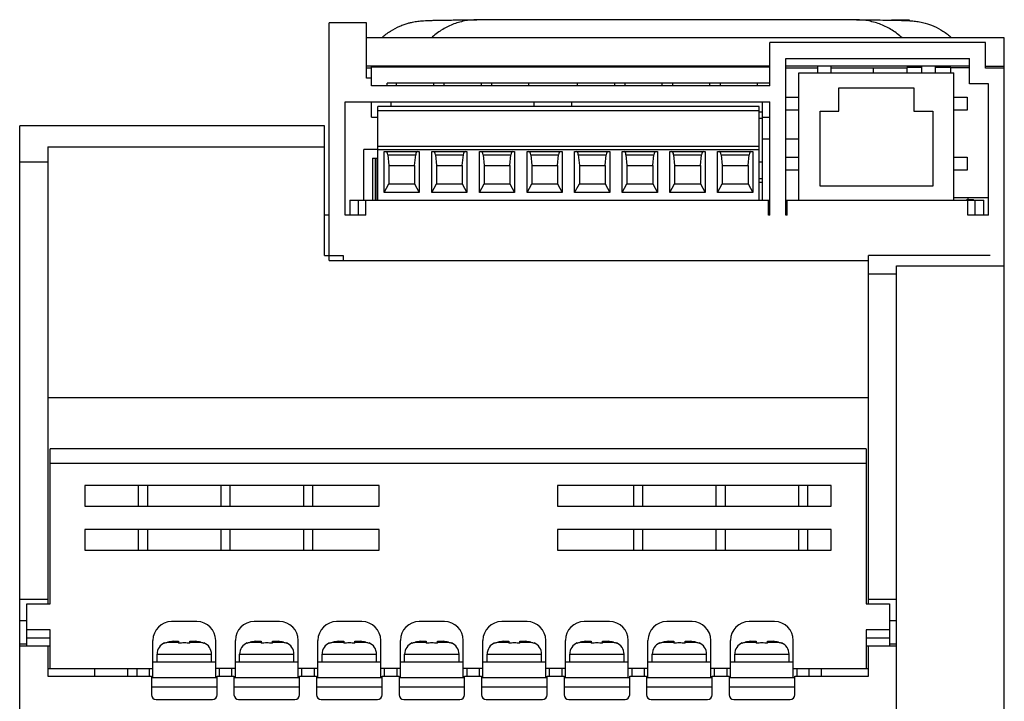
# Model space of a CAD drawing. Header units: millimetres. Extents: x 15 to 120, y 17 to 168.
# Tile 2 of 2: x 15 to 120, y 95 to 168. Entities that reach past the tile are written whole.
import ezdxf

# ---------------------------------------------------------------- set-up
doc = ezdxf.new("R2010")
doc.units = ezdxf.units.MM
doc.header["$LTSCALE"] = 12.108921
doc.layers.add('_1', color=7, linetype='CONTINUOUS')

msp = doc.modelspace()

# ---------------------------------------------------------------- linework, layer by layer
at = {"layer": '_1', "color": 7, "linetype": 'Continuous'}
for p, q in [((47.88, 142.34), (47.88, 167.64)), ((51.88, 167.64), (47.88, 167.64)), ((51.88, 161.74), (51.88, 167.64)), ((60.37, 167.95), (60.41, 167.95)), ((63.71, 167.99), (63.64, 167.99)), ((104.04, 167.99), (63.71, 167.99)), ((104.12, 167.99), (104.04, 167.99)), ((107.19, 167.95), (107.39, 167.95)), ((109.78, 167.94), (107.84, 167.94)), ((109.78, 167.88), (109.78, 167.94)), ((119.88, 166.04), (51.88, 166.04)), ((119.88, 162.84), (119.88, 166.04)), ((94.88, 160.94), (94.88, 165.54)), ((117.88, 165.54), (94.88, 165.54)), ((117.88, 162.84), (117.88, 165.54)), ((96.58, 147.14), (96.58, 163.84)), ((96.58, 163.84), (116.18, 163.84)), ((116.18, 161.14), (116.18, 163.84)), ((94.88, 163.04), (51.88, 163.04)), ((51.88, 162.85), (52.38, 162.85)), ((52.38, 160.94), (52.38, 162.97)), ((53.95, 162.97), (52.38, 162.97)), ((94.88, 162.94), (52.38, 162.94)), ((53.95, 162.94), (53.95, 162.99)), ((53.95, 162.99), (55.03, 162.99)), ((55.03, 162.99), (55.03, 162.94)), ((55.03, 162.97), (59.03, 162.97)), ((59.03, 162.94), (59.03, 162.99)), ((59.03, 162.99), (60.11, 162.99)), ((60.11, 162.99), (60.11, 162.94)), ((60.11, 162.97), (64.11, 162.97)), ((64.11, 162.94), (64.11, 162.99)), ((64.11, 162.99), (65.19, 162.99)), ((65.19, 162.99), (65.19, 162.94)), ((65.19, 162.97), (69.19, 162.97)), ((69.19, 162.94), (69.19, 162.99)), ((69.19, 162.99), (70.27, 162.99)), ((70.27, 162.99), (70.27, 162.94)), ((70.27, 162.97), (94.88, 162.97)), ((116.18, 163.04), (96.58, 163.04)), ((96.58, 162.85), (99.98, 162.85)), ((99.98, 162.34), (99.98, 163.03)), ((101.38, 163.03), (101.38, 162.34)), ((101.38, 162.85), (109.48, 162.85)), ((105.88, 162.85), (105.88, 162.34)), ((109.48, 162.88), (109.48, 162.34)), ((111.09, 162.34), (111.09, 163.03)), ((112.49, 163.03), (112.49, 162.34)), ((114.18, 162.34), (114.18, 162.89)), ((114.18, 162.89), (116.18, 162.89)), ((117.88, 163.04), (119.88, 163.04)), ((119.88, 162.84), (117.88, 162.84)), ((119.88, 16.64), (119.88, 162.84)), ((52.38, 161.74), (51.88, 161.74)), ((97.98, 148.74), (97.98, 162.34)), ((97.98, 162.34), (114.49, 162.34)), ((114.49, 148.74), (114.49, 162.34)), ((94.88, 160.94), (52.38, 160.94)), ((54.08, 160.94), (54.08, 161.24)), ((94.88, 161.24), (54.08, 161.24)), ((55.03, 161.24), (55.03, 160.94)), ((59.03, 160.94), (59.03, 161.24)), ((60.11, 161.24), (60.11, 160.94)), ((64.11, 160.94), (64.11, 161.24)), ((65.19, 161.24), (65.19, 160.94)), ((69.19, 160.94), (69.19, 161.24)), ((74.33, 161.24), (74.33, 160.94)), ((78.33, 160.94), (78.33, 161.24)), ((79.41, 161.24), (79.41, 160.94)), ((83.41, 160.94), (83.41, 161.24)), ((84.49, 161.24), (84.49, 160.94)), ((88.49, 160.94), (88.49, 161.24)), ((89.57, 161.24), (89.57, 160.94)), ((93.57, 160.94), (93.57, 161.24)), ((102.24, 158.24), (102.24, 160.74)), ((102.24, 160.74), (110.24, 160.74)), ((110.24, 160.74), (110.24, 158.24)), ((118.18, 161.14), (116.18, 161.14)), ((118.18, 147.14), (118.18, 161.14)), ((96.58, 159.74), (97.98, 159.74)), ((114.49, 159.74), (115.93, 159.74)), ((115.93, 159.74), (115.93, 158.34)), ((49.58, 147.14), (49.58, 159.24)), ((49.58, 159.24), (94.88, 159.24)), ((52.38, 157.6), (52.38, 159.24)), ((53.08, 148.74), (53.08, 158.74)), ((93.72, 158.74), (53.08, 158.74)), ((54.48, 158.74), (54.48, 159.24)), ((69.72, 159.24), (69.72, 158.74)), ((73.77, 158.74), (73.77, 159.24)), ((93.72, 148.74), (93.72, 158.74)), ((94.09, 148.74), (94.09, 159.24)), ((94.88, 147.14), (94.88, 159.24)), ((52.38, 157.6), (53.08, 157.6)), ((53.08, 158.32), (93.72, 158.32)), ((94.09, 158.12), (93.72, 158.12)), ((94.09, 157.6), (94.88, 157.6)), ((97.98, 158.34), (96.58, 158.34)), ((100.24, 150.24), (100.24, 158.24)), ((100.24, 158.24), (102.24, 158.24)), ((110.24, 158.24), (112.24, 158.24)), ((112.24, 158.24), (112.24, 150.24)), ((115.93, 158.34), (114.49, 158.34)), ((14.88, 16.64), (14.88, 156.67)), ((47.38, 156.67), (14.88, 156.67)), ((47.38, 142.85), (47.38, 156.67)), ((93.72, 157.48), (94.09, 157.48)), ((17.88, 154.44), (17.88, 105.74)), ((17.88, 154.44), (47.38, 154.44)), ((93.72, 154.47), (53.08, 154.47)), ((94.88, 155.24), (94.09, 155.24)), ((97.98, 155.24), (96.58, 155.24)), ((51.58, 148.74), (51.58, 154.14)), ((53.08, 154.14), (51.58, 154.14)), ((53.08, 154.17), (93.72, 154.17)), ((53.74, 149.58), (53.74, 153.94)), ((53.74, 153.94), (57.49, 153.94)), ((54.13, 153.57), (54.24, 152.46)), ((54.13, 153.57), (57.11, 153.57)), ((56.99, 152.46), (57.11, 153.57)), ((57.49, 153.94), (57.49, 149.58)), ((58.82, 149.58), (58.82, 153.94)), ((58.82, 153.94), (62.57, 153.94)), ((59.21, 153.57), (59.32, 152.46)), ((59.21, 153.57), (62.19, 153.57)), ((62.07, 152.46), (62.19, 153.57)), ((62.57, 153.94), (62.57, 149.58)), ((63.9, 149.58), (63.9, 153.94)), ((63.9, 153.94), (67.65, 153.94)), ((64.29, 153.57), (64.4, 152.46)), ((64.29, 153.57), (67.27, 153.57)), ((67.15, 152.46), (67.27, 153.57)), ((67.65, 153.94), (67.65, 149.58)), ((68.98, 149.58), (68.98, 153.94)), ((68.98, 153.94), (72.73, 153.94)), ((69.37, 153.57), (69.48, 152.46)), ((69.37, 153.57), (72.35, 153.57)), ((72.23, 152.46), (72.35, 153.57)), ((72.73, 153.94), (72.73, 149.58)), ((74.06, 149.58), (74.06, 153.94)), ((74.06, 153.94), (77.81, 153.94)), ((74.45, 153.57), (74.56, 152.46)), ((74.45, 153.57), (77.43, 153.57)), ((77.31, 152.46), (77.43, 153.57)), ((77.81, 153.94), (77.81, 149.58)), ((79.14, 149.58), (79.14, 153.94)), ((79.14, 153.94), (82.89, 153.94)), ((79.53, 153.57), (79.64, 152.46)), ((79.53, 153.57), (82.51, 153.57)), ((82.39, 152.46), (82.51, 153.57)), ((82.89, 153.94), (82.89, 149.58)), ((84.22, 149.58), (84.22, 153.94)), ((84.22, 153.94), (87.97, 153.94)), ((84.61, 153.57), (84.72, 152.46)), ((84.61, 153.57), (87.59, 153.57)), ((87.47, 152.46), (87.59, 153.57)), ((87.97, 153.94), (87.97, 149.58)), ((89.3, 149.58), (89.3, 153.94)), ((89.3, 153.94), (93.05, 153.94)), ((89.69, 153.57), (89.8, 152.46)), ((89.69, 153.57), (92.67, 153.57)), ((92.55, 152.46), (92.67, 153.57)), ((93.05, 153.94), (93.05, 149.58)), ((96.58, 153.34), (97.98, 153.34)), ((114.49, 153.34), (115.93, 153.34)), ((115.93, 153.34), (115.93, 151.94)), ((14.88, 152.84), (17.88, 152.84)), ((52.51, 153.24), (52.51, 148.74)), ((52.51, 153.24), (53.08, 153.24)), ((52.77, 153.24), (52.77, 148.74)), ((52.95, 153.24), (52.95, 148.74)), ((54.24, 152.46), (54.24, 150.51)), ((54.24, 152.46), (56.99, 152.46)), ((56.99, 152.46), (56.99, 150.51)), ((59.32, 152.46), (59.32, 150.51)), ((59.32, 152.46), (62.07, 152.46)), ((62.07, 152.46), (62.07, 150.51)), ((64.4, 152.46), (64.4, 150.51)), ((64.4, 152.46), (67.15, 152.46)), ((67.15, 152.46), (67.15, 150.51)), ((69.48, 152.46), (69.48, 150.51)), ((69.48, 152.46), (72.23, 152.46)), ((72.23, 152.46), (72.23, 150.51)), ((74.56, 152.46), (74.56, 150.51)), ((74.56, 152.46), (77.31, 152.46)), ((77.31, 152.46), (77.31, 150.51)), ((79.64, 152.46), (79.64, 150.51)), ((79.64, 152.46), (82.39, 152.46)), ((82.39, 152.46), (82.39, 150.51)), ((84.72, 152.46), (84.72, 150.51)), ((84.72, 152.46), (87.47, 152.46)), ((87.47, 152.46), (87.47, 150.51)), ((89.8, 152.46), (89.8, 150.51)), ((89.8, 152.46), (92.55, 152.46)), ((92.55, 152.46), (92.55, 150.51)), ((94.09, 152.79), (93.72, 152.79)), ((97.98, 151.94), (96.58, 151.94)), ((115.93, 151.94), (114.49, 151.94)), ((53.74, 149.58), (54.24, 150.51)), ((54.24, 150.51), (56.99, 150.51)), ((56.99, 150.51), (57.49, 149.58)), ((58.82, 149.58), (59.32, 150.51)), ((59.32, 150.51), (62.07, 150.51)), ((62.07, 150.51), (62.57, 149.58)), ((63.9, 149.58), (64.4, 150.51)), ((64.4, 150.51), (67.15, 150.51)), ((67.15, 150.51), (67.65, 149.58)), ((68.98, 149.58), (69.48, 150.51)), ((69.48, 150.51), (72.23, 150.51)), ((72.23, 150.51), (72.73, 149.58)), ((74.06, 149.58), (74.56, 150.51)), ((74.56, 150.51), (77.31, 150.51)), ((77.31, 150.51), (77.81, 149.58)), ((79.14, 149.58), (79.64, 150.51)), ((79.64, 150.51), (82.39, 150.51)), ((82.39, 150.51), (82.89, 149.58)), ((84.22, 149.58), (84.72, 150.51)), ((84.72, 150.51), (87.47, 150.51)), ((87.47, 150.51), (87.97, 149.58)), ((89.3, 149.58), (89.8, 150.51)), ((89.8, 150.51), (92.55, 150.51)), ((92.55, 150.51), (93.05, 149.58)), ((93.72, 151.06), (94.09, 151.06)), ((94.09, 150.64), (93.72, 150.64)), ((112.24, 150.24), (100.24, 150.24)), ((57.49, 149.58), (53.74, 149.58)), ((62.57, 149.58), (58.82, 149.58)), ((67.65, 149.58), (63.9, 149.58)), ((72.73, 149.58), (68.98, 149.58)), ((77.81, 149.58), (74.06, 149.58)), ((82.89, 149.58), (79.14, 149.58)), ((87.97, 149.58), (84.22, 149.58)), ((93.05, 149.58), (89.3, 149.58)), ((50.08, 148.74), (50.08, 147.14)), ((50.08, 148.74), (94.88, 148.74)), ((50.98, 148.74), (50.98, 147.14)), ((51.78, 147.14), (51.78, 148.74)), ((94.73, 147.14), (94.73, 148.74)), ((96.58, 148.74), (117.68, 148.74)), ((96.73, 147.14), (96.73, 148.74)), ((114.49, 149.04), (118.18, 149.04)), ((115.83, 148.84), (116.58, 148.84)), ((115.98, 147.14), (115.98, 148.74)), ((116.03, 148.74), (116.03, 149.04)), ((116.58, 148.74), (116.58, 148.84)), ((116.78, 147.14), (116.78, 148.74)), ((117.68, 147.14), (117.68, 148.74)), ((47.88, 147.14), (47.38, 147.14)), ((51.78, 147.14), (49.58, 147.14)), ((94.88, 147.14), (94.73, 147.14)), ((96.73, 147.14), (96.58, 147.14)), ((118.18, 147.14), (115.98, 147.14)), ((47.38, 142.85), (49.38, 142.85)), ((49.38, 142.85), (49.38, 142.34)), ((105.38, 105.74), (105.38, 142.85)), ((118.38, 142.85), (105.38, 142.85)), ((47.88, 142.34), (105.38, 142.34)), ((105.38, 140.89), (108.38, 140.89)), ((108.38, 86.74), (108.38, 141.74)), ((108.38, 141.74), (119.88, 141.74)), ((17.88, 127.74), (105.38, 127.74)), ((18.13, 105.74), (18.13, 122.24)), ((105.13, 122.24), (18.13, 122.24)), ((105.13, 122.24), (105.13, 105.74)), ((18.13, 120.74), (105.13, 120.74)), ((18.08, 118.35), (18.08, 110.83)), ((18.13, 118.35), (18.08, 118.35)), ((21.83, 118.34), (21.83, 116.14)), ((53.23, 118.34), (21.83, 118.34)), ((27.53, 118.34), (27.53, 116.14)), ((28.53, 116.14), (28.53, 118.34)), ((36.33, 118.34), (36.33, 116.14)), ((37.33, 116.14), (37.33, 118.34)), ((45.13, 118.34), (45.13, 116.14)), ((46.13, 116.14), (46.13, 118.34)), ((53.23, 116.14), (53.23, 118.34)), ((72.23, 118.34), (72.23, 116.14)), ((101.43, 118.34), (72.23, 118.34)), ((80.33, 118.34), (80.33, 116.14)), ((81.33, 116.14), (81.33, 118.34)), ((89.13, 118.34), (89.13, 116.14)), ((90.13, 116.14), (90.13, 118.34)), ((97.93, 118.34), (97.93, 116.14)), ((98.93, 116.14), (98.93, 118.34)), ((101.43, 116.14), (101.43, 118.34)), ((105.18, 118.35), (105.13, 118.35)), ((105.18, 110.83), (105.18, 118.35)), ((21.83, 116.14), (53.23, 116.14)), ((72.23, 116.14), (101.43, 116.14)), ((18.08, 115.05), (18.13, 115.05)), ((105.13, 115.05), (105.18, 115.05)), ((21.83, 113.64), (21.83, 111.44)), ((53.23, 113.64), (21.83, 113.64)), ((27.53, 113.64), (27.53, 111.44)), ((28.53, 111.44), (28.53, 113.64)), ((36.33, 113.64), (36.33, 111.44)), ((37.33, 111.44), (37.33, 113.64)), ((45.13, 113.64), (45.13, 111.44)), ((46.13, 111.44), (46.13, 113.64)), ((53.23, 111.44), (53.23, 113.64)), ((72.23, 113.64), (72.23, 111.44)), ((101.43, 113.64), (72.23, 113.64)), ((80.33, 113.64), (80.33, 111.44)), ((81.33, 111.44), (81.33, 113.64)), ((89.13, 113.64), (89.13, 111.44)), ((90.13, 111.44), (90.13, 113.64)), ((97.93, 113.64), (97.93, 111.44)), ((98.93, 111.44), (98.93, 113.64)), ((101.43, 111.44), (101.43, 113.64)), ((21.83, 111.44), (53.23, 111.44)), ((72.23, 111.44), (101.43, 111.44)), ((18.08, 111.09), (18.13, 111.09)), ((18.08, 110.83), (18.13, 110.83)), ((105.13, 111.09), (105.18, 111.09)), ((105.13, 110.83), (105.18, 110.83)), ((17.88, 106.19), (14.88, 106.19)), ((108.38, 106.19), (105.38, 106.19)), ((15.63, 101.25), (15.63, 105.74)), ((15.63, 105.74), (18.13, 105.74)), ((105.13, 105.74), (107.63, 105.74)), ((107.63, 105.74), (107.63, 101.25)), ((15.63, 103.93), (14.88, 103.93)), ((18.13, 102.96), (15.63, 102.96)), ((18.13, 98.84), (18.13, 102.96)), ((33.78, 103.84), (31.08, 103.84)), ((42.58, 103.84), (39.88, 103.84)), ((51.38, 103.84), (48.68, 103.84)), ((60.18, 103.84), (57.48, 103.84)), ((68.98, 103.84), (66.28, 103.84)), ((77.78, 103.84), (75.08, 103.84)), ((86.58, 103.84), (83.88, 103.84)), ((95.38, 103.84), (92.68, 103.84)), ((107.63, 102.96), (105.13, 102.96)), ((105.13, 102.96), (105.13, 98.84)), ((108.38, 103.93), (107.63, 103.93)), ((18.13, 102.07), (15.63, 102.07)), ((107.63, 102.07), (105.13, 102.07)), ((14.88, 101.48), (15.63, 101.48)), ((14.88, 101.24), (17.88, 101.24)), ((17.88, 101.25), (18.13, 101.25)), ((17.88, 101.24), (17.88, 98.04)), ((29.08, 97.84), (29.08, 101.84)), ((30.33, 101.57), (30.33, 101.53)), ((30.66, 101.64), (31.83, 101.64)), ((31.83, 101.74), (31.83, 101.53)), ((33.03, 101.53), (33.03, 101.74)), ((33.03, 101.64), (34.2, 101.64)), ((34.53, 101.53), (34.53, 101.57)), ((35.78, 97.84), (35.78, 101.84)), ((37.88, 97.84), (37.88, 101.84)), ((39.13, 101.57), (39.13, 101.53)), ((39.46, 101.64), (40.63, 101.64)), ((40.63, 101.74), (40.63, 101.53)), ((41.83, 101.53), (41.83, 101.74)), ((41.83, 101.64), (43, 101.64)), ((43.33, 101.53), (43.33, 101.57)), ((44.58, 97.84), (44.58, 101.84)), ((46.68, 97.84), (46.68, 101.84)), ((47.93, 101.57), (47.93, 101.53)), ((48.26, 101.64), (49.43, 101.64)), ((49.43, 101.74), (49.43, 101.53)), ((50.63, 101.53), (50.63, 101.74)), ((50.63, 101.64), (51.8, 101.64)), ((52.13, 101.53), (52.13, 101.57)), ((53.38, 97.84), (53.38, 101.84)), ((55.48, 97.84), (55.48, 101.84)), ((56.73, 101.57), (56.73, 101.53)), ((57.06, 101.64), (58.23, 101.64)), ((58.23, 101.74), (58.23, 101.53)), ((59.43, 101.53), (59.43, 101.74)), ((59.43, 101.64), (60.6, 101.64)), ((60.93, 101.53), (60.93, 101.57)), ((62.18, 97.84), (62.18, 101.84)), ((64.28, 97.84), (64.28, 101.84)), ((65.53, 101.57), (65.53, 101.53)), ((65.86, 101.64), (67.03, 101.64)), ((67.03, 101.74), (67.03, 101.53)), ((68.23, 101.53), (68.23, 101.74)), ((68.23, 101.64), (69.4, 101.64)), ((69.73, 101.53), (69.73, 101.57)), ((70.98, 97.84), (70.98, 101.84)), ((73.08, 97.84), (73.08, 101.84)), ((74.33, 101.57), (74.33, 101.53)), ((74.66, 101.64), (75.83, 101.64)), ((75.83, 101.74), (75.83, 101.53)), ((77.03, 101.53), (77.03, 101.74)), ((77.03, 101.64), (78.2, 101.64)), ((78.53, 101.53), (78.53, 101.57)), ((79.78, 97.84), (79.78, 101.84)), ((81.88, 97.84), (81.88, 101.84)), ((83.13, 101.57), (83.13, 101.53)), ((83.46, 101.64), (84.63, 101.64)), ((84.63, 101.74), (84.63, 101.53)), ((85.83, 101.53), (85.83, 101.74)), ((85.83, 101.64), (87, 101.64)), ((87.33, 101.53), (87.33, 101.57)), ((88.58, 97.84), (88.58, 101.84)), ((90.68, 97.84), (90.68, 101.84)), ((91.93, 101.57), (91.93, 101.53)), ((92.26, 101.64), (93.43, 101.64)), ((93.43, 101.74), (93.43, 101.53)), ((94.63, 101.53), (94.63, 101.74)), ((94.63, 101.64), (95.8, 101.64)), ((96.13, 101.53), (96.13, 101.57)), ((97.38, 97.84), (97.38, 101.84)), ((105.13, 101.25), (105.38, 101.25)), ((105.38, 101.24), (108.38, 101.24)), ((105.38, 98.04), (105.38, 101.24)), ((107.63, 101.48), (108.38, 101.48)), ((29.53, 99.54), (29.53, 100.37)), ((29.53, 100.37), (35.33, 100.37)), ((35.33, 99.54), (35.33, 100.37)), ((38.33, 99.54), (38.33, 100.37)), ((38.33, 100.37), (44.13, 100.37)), ((44.13, 99.54), (44.13, 100.37)), ((47.13, 99.54), (47.13, 100.37)), ((47.13, 100.37), (52.93, 100.37)), ((52.93, 99.54), (52.93, 100.37)), ((55.93, 99.54), (55.93, 100.37)), ((55.93, 100.37), (61.73, 100.37)), ((61.73, 99.54), (61.73, 100.37)), ((64.73, 99.54), (64.73, 100.37)), ((64.73, 100.37), (70.53, 100.37)), ((70.53, 99.54), (70.53, 100.37)), ((73.53, 99.54), (73.53, 100.37)), ((73.53, 100.37), (79.33, 100.37)), ((79.33, 99.54), (79.33, 100.37)), ((82.33, 100.37), (88.13, 100.37)), ((82.33, 99.54), (82.33, 100.37)), ((88.13, 99.54), (88.13, 100.37)), ((91.13, 100.37), (96.93, 100.37)), ((91.13, 99.54), (91.13, 100.37)), ((96.93, 99.54), (96.93, 100.37)), ((17.88, 98.84), (29.08, 98.84)), ((22.88, 98.04), (22.88, 98.84)), ((26.38, 98.84), (26.38, 98.04)), ((27.38, 98.84), (27.38, 98.04)), ((28.68, 98.84), (28.68, 98.04)), ((29.08, 99.54), (35.78, 99.54)), ((37.88, 98.84), (35.78, 98.84)), ((36.18, 98.04), (36.18, 98.84)), ((37.48, 98.84), (37.48, 98.04)), ((37.88, 99.54), (44.58, 99.54)), ((46.68, 98.84), (44.58, 98.84)), ((44.98, 98.04), (44.98, 98.84)), ((46.28, 98.84), (46.28, 98.04)), ((46.68, 99.54), (53.38, 99.54)), ((55.48, 98.84), (53.38, 98.84)), ((53.78, 98.04), (53.78, 98.84)), ((55.08, 98.84), (55.08, 98.04)), ((55.48, 99.54), (62.18, 99.54)), ((64.28, 98.84), (62.18, 98.84)), ((62.58, 98.04), (62.58, 98.84)), ((63.88, 98.84), (63.88, 98.04)), ((64.28, 99.54), (70.98, 99.54)), ((73.08, 98.84), (70.98, 98.84)), ((71.38, 98.04), (71.38, 98.84)), ((72.68, 98.84), (72.68, 98.04)), ((73.08, 99.54), (79.78, 99.54)), ((81.88, 98.84), (79.78, 98.84)), ((80.18, 98.04), (80.18, 98.84)), ((81.48, 98.84), (81.48, 98.04)), ((81.88, 99.54), (88.58, 99.54)), ((90.68, 98.84), (88.58, 98.84)), ((88.98, 98.04), (88.98, 98.84)), ((90.28, 98.84), (90.28, 98.04)), ((90.68, 99.54), (97.38, 99.54)), ((97.38, 98.84), (105.38, 98.84)), ((97.78, 98.04), (97.78, 98.84)), ((99.08, 98.04), (99.08, 98.84)), ((100.38, 98.04), (100.38, 98.84)), ((17.88, 98.04), (28.93, 98.04)), ((28.93, 98.04), (28.93, 96.04)), ((35.93, 97.84), (28.93, 97.84)), ((35.93, 96.04), (35.93, 98.04)), ((35.93, 98.04), (37.73, 98.04)), ((37.73, 98.04), (37.73, 96.04)), ((44.73, 97.84), (37.73, 97.84)), ((44.73, 96.04), (44.73, 98.04)), ((44.73, 98.04), (46.53, 98.04)), ((46.53, 98.04), (46.53, 96.04)), ((53.53, 97.84), (46.53, 97.84)), ((53.53, 96.04), (53.53, 98.04)), ((53.53, 98.04), (55.33, 98.04)), ((55.33, 98.04), (55.33, 96.04)), ((62.33, 97.84), (55.33, 97.84)), ((62.33, 96.04), (62.33, 98.04)), ((62.33, 98.04), (64.13, 98.04)), ((64.13, 98.04), (64.13, 96.04)), ((71.13, 97.84), (64.13, 97.84)), ((71.13, 96.04), (71.13, 98.04)), ((71.13, 98.04), (72.93, 98.04)), ((72.93, 98.04), (72.93, 96.04)), ((79.93, 97.84), (72.93, 97.84)), ((79.93, 98.04), (81.73, 98.04)), ((79.93, 96.04), (79.93, 98.04)), ((81.73, 98.04), (81.73, 96.04)), ((88.73, 97.84), (81.73, 97.84)), ((88.73, 98.04), (90.53, 98.04)), ((88.73, 96.04), (88.73, 98.04)), ((90.53, 98.04), (90.53, 96.04)), ((97.53, 97.84), (90.53, 97.84)), ((97.53, 98.04), (105.38, 98.04)), ((97.53, 96.04), (97.53, 98.04)), ((35.93, 96.84), (28.93, 96.84)), ((44.73, 96.84), (37.73, 96.84)), ((53.53, 96.84), (46.53, 96.84)), ((62.33, 96.84), (55.33, 96.84)), ((71.13, 96.84), (64.13, 96.84)), ((79.93, 96.84), (72.93, 96.84)), ((88.73, 96.84), (81.73, 96.84)), ((97.53, 96.84), (90.53, 96.84)), ((29.43, 95.54), (35.43, 95.54)), ((38.23, 95.54), (44.23, 95.54)), ((47.03, 95.54), (53.03, 95.54)), ((55.83, 95.54), (61.83, 95.54)), ((64.63, 95.54), (70.63, 95.54)), ((73.43, 95.54), (79.43, 95.54)), ((82.23, 95.54), (88.23, 95.54)), ((91.03, 95.54), (97.03, 95.54))]:
    msp.add_line(p, q, dxfattribs=at)
for centre, radius, start, end in [((31.08, 101.84), 2, 90, 180), ((33.78, 101.84), 2, 0, 90), ((39.88, 101.84), 2, 90, 180), ((42.58, 101.84), 2, 0, 90), ((48.68, 101.84), 2, 90, 180), ((51.38, 101.84), 2, 0, 90), ((57.48, 101.84), 2, 90, 180), ((60.18, 101.84), 2, 0, 90), ((66.28, 101.84), 2, 90, 180), ((68.98, 101.84), 2, 0, 90), ((75.08, 101.84), 2, 90, 180), ((77.78, 101.84), 2, 0, 90), ((83.88, 101.84), 2, 90, 180), ((86.58, 101.84), 2, 0, 90), ((92.68, 101.84), 2, 90, 180), ((95.38, 101.84), 2, 0, 90), ((30.83, 100.37), 1.3, 112.6199, 180), ((32.43, 92.84), 8.98, 97.6794, 101.376), ((32.43, 92.84), 8.98, 78.624, 82.3206), ((34.03, 100.37), 1.3, 0, 67.3801), ((39.63, 100.37), 1.3, 112.6199, 180), ((41.23, 92.84), 8.98, 97.6794, 101.376), ((41.23, 92.84), 8.98, 78.624, 82.3206), ((42.83, 100.37), 1.3, 0, 67.3801), ((48.43, 100.37), 1.3, 112.6199, 180), ((50.03, 92.84), 8.98, 97.6794, 101.376), ((50.03, 92.84), 8.98, 78.624, 82.3206), ((51.63, 100.37), 1.3, 0, 67.3801), ((57.23, 100.37), 1.3, 112.6199, 180), ((58.83, 92.84), 8.98, 97.6794, 101.376), ((58.83, 92.84), 8.98, 78.624, 82.3206), ((60.43, 100.37), 1.3, 0, 67.3801), ((66.03, 100.37), 1.3, 112.6199, 180), ((67.63, 92.84), 8.98, 97.6794, 101.376), ((67.63, 92.84), 8.98, 78.624, 82.3206), ((69.23, 100.37), 1.3, 0, 67.3801), ((74.83, 100.37), 1.3, 112.6199, 180), ((76.43, 92.84), 8.98, 97.6794, 101.376), ((76.43, 92.84), 8.98, 78.624, 82.3206), ((78.03, 100.37), 1.3, 0, 67.3801), ((83.63, 100.37), 1.3, 112.6199, 180), ((85.23, 92.84), 8.98, 97.6794, 101.376), ((85.23, 92.84), 8.98, 78.624, 82.3206), ((86.83, 100.37), 1.3, 0, 67.3801), ((92.43, 100.37), 1.3, 112.6199, 180), ((94.03, 92.84), 8.98, 97.6794, 101.376), ((94.03, 92.84), 8.98, 78.624, 82.3206), ((95.63, 100.37), 1.3, 0, 67.3801), ((29.43, 96.04), 0.5, 180, 270), ((35.43, 96.04), 0.5, 270, 360), ((38.23, 96.04), 0.5, 180, 270), ((44.23, 96.04), 0.5, 270, 360), ((47.03, 96.04), 0.5, 180, 270), ((53.03, 96.04), 0.5, 270, 360), ((55.83, 96.04), 0.5, 180, 270), ((61.83, 96.04), 0.5, 270, 360), ((64.63, 96.04), 0.5, 180, 270), ((70.63, 96.04), 0.5, 270, 360), ((73.43, 96.04), 0.5, 180, 270), ((79.43, 96.04), 0.5, 270, 360), ((82.23, 96.04), 0.5, 180, 270), ((88.23, 96.04), 0.5, 270, 360), ((91.03, 96.04), 0.5, 180, 270), ((97.03, 96.04), 0.5, 270, 360)]:
    msp.add_arc(centre, radius, start, end, dxfattribs=at)
for centre, major_axis, ratio, start_param, end_param in [((114.18, 162.88), (4.7, 0), 0.002009, 2.290385, 3.141593), ((114.18, 162.88), (4.7, 0), 0.002009, 1.570796, 1.946249), ((53.95, 153.44), (0, 0.5), 0.377358, -1.308997, 0), ((57.29, 153.44), (0, 0.5), 0.377358, 0, 1.308997), ((59.03, 153.44), (0, 0.5), 0.377358, -1.308997, 0), ((62.37, 153.44), (0, 0.5), 0.377358, 0, 1.308997), ((64.11, 153.44), (0, 0.5), 0.377358, -1.308997, 0), ((67.45, 153.44), (0, 0.5), 0.377358, 0, 1.308997), ((69.19, 153.44), (0, 0.5), 0.377358, -1.308997, 0), ((72.53, 153.44), (0, 0.5), 0.377358, 0, 1.308997), ((74.27, 153.44), (0, 0.5), 0.377358, -1.308997, 0), ((77.61, 153.44), (0, 0.5), 0.377358, 0, 1.308997), ((79.35, 153.44), (0, 0.5), 0.377358, -1.308997, 0), ((82.69, 153.44), (0, 0.5), 0.377358, 0, 1.308997), ((84.43, 153.44), (0, 0.5), 0.377358, -1.308997, 0), ((87.77, 153.44), (0, 0.5), 0.377358, 0, 1.308997), ((89.51, 153.44), (0, 0.5), 0.377358, -1.308997, 0), ((92.85, 153.44), (0, 0.5), 0.377358, 0, 1.308997)]:
    msp.add_ellipse(centre, major_axis=major_axis, ratio=ratio, start_param=start_param, end_param=end_param, dxfattribs=at)
for points, knots in [([(53.49, 166.06), (53.78, 166.33), (54.39, 166.79), (55.22, 167.23), (55.86, 167.48), (56.28, 167.61), (56.62, 167.7), (57.02, 167.78), (57.39, 167.84), (57.8, 167.87), (58.13, 167.89), (58.49, 167.91), (58.87, 167.92), (59.51, 167.93), (60.01, 167.94), (60.37, 167.95)], [0, 0, 0, 0, 0.159882, 0.312443, 0.381591, 0.441614, 0.489821, 0.52657, 0.606514, 0.645086, 0.69514, 0.741052, 0.792434, 0.852082, 1, 1, 1, 1]), ([(63.64, 167.99), (63.19, 167.98), (62.3, 167.89), (61.02, 167.51), (59.82, 166.9), (59.11, 166.35), (58.79, 166.05)], [0, 0, 0, 0, 0.250016, 0.500002, 0.749986, 1, 1, 1, 1]), ([(60.41, 167.95), (60.64, 167.95), (61.71, 167.97), (62.79, 167.98), (63.64, 167.99)], [0, 0, 0, 0, 0.211899, 1, 1, 1, 1]), ([(104.12, 167.99), (104.41, 167.98), (105.44, 167.97), (106.46, 167.96), (107.19, 167.95)], [0, 0, 0, 0, 0.285544, 1, 1, 1, 1]), ([(108.97, 166.05), (108.65, 166.35), (107.94, 166.9), (106.74, 167.51), (105.45, 167.89), (104.56, 167.98), (104.12, 167.99)], [0, 0, 0, 0, 0.250014, 0.499993, 0.749984, 1, 1, 1, 1]), ([(107.39, 167.95), (107.75, 167.94), (108.26, 167.93), (108.89, 167.92), (109.27, 167.91), (109.63, 167.89), (109.96, 167.87), (110.37, 167.84), (110.86, 167.76), (111.56, 167.6), (112.41, 167.3), (113.37, 166.79), (113.98, 166.32), (114.26, 166.06)], [0, 0, 0, 0, 0.1475, 0.206991, 0.258257, 0.304111, 0.354221, 0.39296, 0.473309, 0.558465, 0.687705, 0.840199, 1, 1, 1, 1]), ([(30.33, 101.53), (30.38, 101.56), (30.49, 101.6), (30.6, 101.63), (30.66, 101.64)], [0, 0, 0, 0, 0.499993, 1, 1, 1, 1]), ([(31.23, 101.74), (31.27, 101.74), (31.34, 101.75), (31.45, 101.76), (31.54, 101.77), (31.61, 101.77), (31.65, 101.77), (31.69, 101.77), (31.73, 101.77), (31.76, 101.77), (31.78, 101.76), (31.8, 101.76), (31.81, 101.75), (31.82, 101.75), (31.83, 101.75), (31.83, 101.74), (31.83, 101.74), (31.83, 101.74)], [0, 0, 0, 0, 0.192096, 0.376948, 0.547301, 0.624965, 0.696571, 0.76146, 0.819021, 0.86879, 0.910403, 0.943698, 0.968821, 0.978552, 0.986672, 0.9936, 1, 1, 1, 1]), ([(33.03, 101.53), (32.93, 101.54), (32.73, 101.56), (32.43, 101.57), (32.13, 101.56), (31.93, 101.54), (31.83, 101.53)], [0, 0, 0, 0, 0.25, 0.5, 0.75, 1, 1, 1, 1]), ([(33.03, 101.74), (33.03, 101.74), (33.03, 101.74), (33.03, 101.75), (33.04, 101.75), (33.04, 101.75), (33.06, 101.76), (33.08, 101.76), (33.1, 101.77), (33.13, 101.77), (33.17, 101.77), (33.21, 101.77), (33.25, 101.77), (33.31, 101.77), (33.4, 101.76), (33.51, 101.75), (33.59, 101.74), (33.63, 101.74)], [0, 0, 0, 0, 0.006393, 0.013305, 0.021408, 0.031124, 0.056233, 0.089527, 0.131147, 0.180925, 0.238492, 0.303387, 0.375, 0.45267, 0.623035, 0.807895, 1, 1, 1, 1]), ([(34.2, 101.64), (34.26, 101.63), (34.37, 101.6), (34.48, 101.56), (34.53, 101.53)], [0, 0, 0, 0, 0.500006, 1, 1, 1, 1]), ([(39.13, 101.53), (39.18, 101.56), (39.29, 101.6), (39.4, 101.63), (39.46, 101.64)], [0, 0, 0, 0, 0.499993, 1, 1, 1, 1]), ([(40.03, 101.74), (40.07, 101.74), (40.14, 101.75), (40.25, 101.76), (40.34, 101.77), (40.41, 101.77), (40.45, 101.77), (40.49, 101.77), (40.53, 101.77), (40.56, 101.77), (40.58, 101.76), (40.6, 101.76), (40.61, 101.75), (40.62, 101.75), (40.63, 101.75), (40.63, 101.74), (40.63, 101.74), (40.63, 101.74)], [0, 0, 0, 0, 0.192096, 0.376948, 0.547301, 0.624965, 0.696571, 0.76146, 0.819021, 0.86879, 0.910403, 0.943698, 0.968821, 0.978552, 0.986672, 0.9936, 1, 1, 1, 1]), ([(41.83, 101.53), (41.73, 101.54), (41.53, 101.56), (41.23, 101.57), (40.93, 101.56), (40.73, 101.54), (40.63, 101.53)], [0, 0, 0, 0, 0.25, 0.5, 0.75, 1, 1, 1, 1]), ([(41.83, 101.74), (41.83, 101.74), (41.83, 101.74), (41.83, 101.75), (41.84, 101.75), (41.84, 101.75), (41.86, 101.76), (41.88, 101.76), (41.9, 101.77), (41.93, 101.77), (41.97, 101.77), (42.01, 101.77), (42.05, 101.77), (42.11, 101.77), (42.2, 101.76), (42.31, 101.75), (42.39, 101.74), (42.43, 101.74)], [0, 0, 0, 0, 0.006393, 0.013305, 0.021408, 0.031124, 0.056233, 0.089527, 0.131147, 0.180925, 0.238492, 0.303387, 0.375, 0.45267, 0.623035, 0.807895, 1, 1, 1, 1]), ([(43, 101.64), (43.06, 101.63), (43.17, 101.6), (43.28, 101.56), (43.33, 101.53)], [0, 0, 0, 0, 0.500006, 1, 1, 1, 1]), ([(47.93, 101.53), (47.98, 101.56), (48.09, 101.6), (48.2, 101.63), (48.26, 101.64)], [0, 0, 0, 0, 0.499993, 1, 1, 1, 1]), ([(48.83, 101.74), (48.87, 101.74), (48.94, 101.75), (49.05, 101.76), (49.14, 101.77), (49.21, 101.77), (49.25, 101.77), (49.29, 101.77), (49.33, 101.77), (49.36, 101.77), (49.38, 101.76), (49.4, 101.76), (49.41, 101.75), (49.42, 101.75), (49.43, 101.75), (49.43, 101.74), (49.43, 101.74), (49.43, 101.74)], [0, 0, 0, 0, 0.192096, 0.376948, 0.547301, 0.624965, 0.696571, 0.76146, 0.819021, 0.86879, 0.910403, 0.943698, 0.968821, 0.978552, 0.986672, 0.9936, 1, 1, 1, 1]), ([(50.63, 101.53), (50.53, 101.54), (50.33, 101.56), (50.03, 101.57), (49.73, 101.56), (49.53, 101.54), (49.43, 101.53)], [0, 0, 0, 0, 0.25, 0.5, 0.75, 1, 1, 1, 1]), ([(50.63, 101.74), (50.63, 101.74), (50.63, 101.74), (50.63, 101.75), (50.64, 101.75), (50.64, 101.75), (50.66, 101.76), (50.68, 101.76), (50.7, 101.77), (50.73, 101.77), (50.77, 101.77), (50.81, 101.77), (50.85, 101.77), (50.91, 101.77), (51, 101.76), (51.11, 101.75), (51.19, 101.74), (51.23, 101.74)], [0, 0, 0, 0, 0.006393, 0.013305, 0.021408, 0.031124, 0.056233, 0.089527, 0.131147, 0.180925, 0.238492, 0.303387, 0.375, 0.45267, 0.623035, 0.807895, 1, 1, 1, 1]), ([(51.8, 101.64), (51.86, 101.63), (51.97, 101.6), (52.08, 101.56), (52.13, 101.53)], [0, 0, 0, 0, 0.500006, 1, 1, 1, 1]), ([(56.73, 101.53), (56.78, 101.56), (56.89, 101.6), (57, 101.63), (57.06, 101.64)], [0, 0, 0, 0, 0.499993, 1, 1, 1, 1]), ([(57.63, 101.74), (57.67, 101.74), (57.74, 101.75), (57.85, 101.76), (57.94, 101.77), (58.01, 101.77), (58.05, 101.77), (58.09, 101.77), (58.13, 101.77), (58.16, 101.77), (58.18, 101.76), (58.2, 101.76), (58.21, 101.75), (58.22, 101.75), (58.23, 101.75), (58.23, 101.74), (58.23, 101.74), (58.23, 101.74)], [0, 0, 0, 0, 0.192096, 0.376948, 0.547301, 0.624965, 0.696571, 0.76146, 0.819021, 0.86879, 0.910403, 0.943698, 0.968821, 0.978552, 0.986672, 0.9936, 1, 1, 1, 1]), ([(59.43, 101.53), (59.33, 101.54), (59.13, 101.56), (58.83, 101.57), (58.53, 101.56), (58.33, 101.54), (58.23, 101.53)], [0, 0, 0, 0, 0.25, 0.5, 0.75, 1, 1, 1, 1]), ([(59.43, 101.74), (59.43, 101.74), (59.43, 101.74), (59.43, 101.75), (59.44, 101.75), (59.44, 101.75), (59.46, 101.76), (59.48, 101.76), (59.5, 101.77), (59.53, 101.77), (59.57, 101.77), (59.61, 101.77), (59.65, 101.77), (59.71, 101.77), (59.8, 101.76), (59.91, 101.75), (59.99, 101.74), (60.03, 101.74)], [0, 0, 0, 0, 0.006393, 0.013305, 0.021408, 0.031124, 0.056233, 0.089527, 0.131147, 0.180925, 0.238492, 0.303387, 0.375, 0.45267, 0.623035, 0.807895, 1, 1, 1, 1]), ([(60.6, 101.64), (60.66, 101.63), (60.77, 101.6), (60.88, 101.56), (60.93, 101.53)], [0, 0, 0, 0, 0.500006, 1, 1, 1, 1]), ([(65.53, 101.53), (65.58, 101.56), (65.69, 101.6), (65.8, 101.63), (65.86, 101.64)], [0, 0, 0, 0, 0.499993, 1, 1, 1, 1]), ([(66.43, 101.74), (66.47, 101.74), (66.54, 101.75), (66.65, 101.76), (66.74, 101.77), (66.81, 101.77), (66.85, 101.77), (66.89, 101.77), (66.93, 101.77), (66.96, 101.77), (66.98, 101.76), (67, 101.76), (67.01, 101.75), (67.02, 101.75), (67.03, 101.75), (67.03, 101.74), (67.03, 101.74), (67.03, 101.74)], [0, 0, 0, 0, 0.192096, 0.376948, 0.547301, 0.624965, 0.696571, 0.76146, 0.819021, 0.86879, 0.910403, 0.943698, 0.968821, 0.978552, 0.986672, 0.9936, 1, 1, 1, 1]), ([(68.23, 101.53), (68.13, 101.54), (67.93, 101.56), (67.63, 101.57), (67.33, 101.56), (67.13, 101.54), (67.03, 101.53)], [0, 0, 0, 0, 0.25, 0.5, 0.75, 1, 1, 1, 1]), ([(68.23, 101.74), (68.23, 101.74), (68.23, 101.74), (68.23, 101.75), (68.24, 101.75), (68.24, 101.75), (68.26, 101.76), (68.28, 101.76), (68.3, 101.77), (68.33, 101.77), (68.37, 101.77), (68.41, 101.77), (68.45, 101.77), (68.51, 101.77), (68.6, 101.76), (68.71, 101.75), (68.79, 101.74), (68.83, 101.74)], [0, 0, 0, 0, 0.006393, 0.013305, 0.021408, 0.031124, 0.056233, 0.089527, 0.131147, 0.180925, 0.238492, 0.303387, 0.375, 0.45267, 0.623035, 0.807895, 1, 1, 1, 1]), ([(69.4, 101.64), (69.46, 101.63), (69.57, 101.6), (69.68, 101.56), (69.73, 101.53)], [0, 0, 0, 0, 0.500006, 1, 1, 1, 1]), ([(74.33, 101.53), (74.38, 101.56), (74.49, 101.6), (74.6, 101.63), (74.66, 101.64)], [0, 0, 0, 0, 0.499993, 1, 1, 1, 1]), ([(75.23, 101.74), (75.27, 101.74), (75.34, 101.75), (75.45, 101.76), (75.54, 101.77), (75.61, 101.77), (75.65, 101.77), (75.69, 101.77), (75.73, 101.77), (75.76, 101.77), (75.78, 101.76), (75.8, 101.76), (75.81, 101.75), (75.82, 101.75), (75.83, 101.75), (75.83, 101.74), (75.83, 101.74), (75.83, 101.74)], [0, 0, 0, 0, 0.192096, 0.376948, 0.547301, 0.624965, 0.696571, 0.76146, 0.819021, 0.86879, 0.910403, 0.943698, 0.968821, 0.978552, 0.986672, 0.9936, 1, 1, 1, 1]), ([(77.03, 101.53), (76.93, 101.54), (76.73, 101.56), (76.43, 101.57), (76.13, 101.56), (75.93, 101.54), (75.83, 101.53)], [0, 0, 0, 0, 0.25, 0.5, 0.75, 1, 1, 1, 1]), ([(77.03, 101.74), (77.03, 101.74), (77.03, 101.74), (77.03, 101.75), (77.04, 101.75), (77.04, 101.75), (77.06, 101.76), (77.08, 101.76), (77.1, 101.77), (77.13, 101.77), (77.17, 101.77), (77.21, 101.77), (77.25, 101.77), (77.31, 101.77), (77.4, 101.76), (77.51, 101.75), (77.59, 101.74), (77.63, 101.74)], [0, 0, 0, 0, 0.006393, 0.013305, 0.021408, 0.031124, 0.056233, 0.089527, 0.131147, 0.180925, 0.238492, 0.303387, 0.375, 0.45267, 0.623035, 0.807895, 1, 1, 1, 1]), ([(78.2, 101.64), (78.26, 101.63), (78.37, 101.6), (78.48, 101.56), (78.53, 101.53)], [0, 0, 0, 0, 0.500006, 1, 1, 1, 1]), ([(83.13, 101.53), (83.18, 101.56), (83.29, 101.6), (83.4, 101.63), (83.46, 101.64)], [0, 0, 0, 0, 0.499993, 1, 1, 1, 1]), ([(84.03, 101.74), (84.07, 101.74), (84.14, 101.75), (84.25, 101.76), (84.34, 101.77), (84.41, 101.77), (84.45, 101.77), (84.49, 101.77), (84.53, 101.77), (84.56, 101.77), (84.58, 101.76), (84.6, 101.76), (84.61, 101.75), (84.62, 101.75), (84.63, 101.75), (84.63, 101.74), (84.63, 101.74), (84.63, 101.74)], [0, 0, 0, 0, 0.192096, 0.376948, 0.547301, 0.624965, 0.696571, 0.76146, 0.819021, 0.86879, 0.910403, 0.943698, 0.968821, 0.978552, 0.986672, 0.9936, 1, 1, 1, 1]), ([(85.83, 101.53), (85.73, 101.54), (85.53, 101.56), (85.23, 101.57), (84.93, 101.56), (84.73, 101.54), (84.63, 101.53)], [0, 0, 0, 0, 0.25, 0.5, 0.75, 1, 1, 1, 1]), ([(85.83, 101.74), (85.83, 101.74), (85.83, 101.74), (85.83, 101.75), (85.84, 101.75), (85.84, 101.75), (85.86, 101.76), (85.88, 101.76), (85.9, 101.77), (85.93, 101.77), (85.97, 101.77), (86.01, 101.77), (86.05, 101.77), (86.11, 101.77), (86.2, 101.76), (86.31, 101.75), (86.39, 101.74), (86.43, 101.74)], [0, 0, 0, 0, 0.006393, 0.013305, 0.021408, 0.031124, 0.056233, 0.089527, 0.131147, 0.180925, 0.238492, 0.303387, 0.375, 0.45267, 0.623035, 0.807895, 1, 1, 1, 1]), ([(87, 101.64), (87.06, 101.63), (87.17, 101.6), (87.28, 101.56), (87.33, 101.53)], [0, 0, 0, 0, 0.500006, 1, 1, 1, 1]), ([(91.93, 101.53), (91.98, 101.56), (92.09, 101.6), (92.2, 101.63), (92.26, 101.64)], [0, 0, 0, 0, 0.499993, 1, 1, 1, 1]), ([(92.83, 101.74), (92.87, 101.74), (92.94, 101.75), (93.05, 101.76), (93.14, 101.77), (93.21, 101.77), (93.25, 101.77), (93.29, 101.77), (93.33, 101.77), (93.36, 101.77), (93.38, 101.76), (93.4, 101.76), (93.41, 101.75), (93.42, 101.75), (93.43, 101.75), (93.43, 101.74), (93.43, 101.74), (93.43, 101.74)], [0, 0, 0, 0, 0.192096, 0.376948, 0.547301, 0.624965, 0.696571, 0.76146, 0.819021, 0.86879, 0.910403, 0.943698, 0.968821, 0.978552, 0.986672, 0.9936, 1, 1, 1, 1]), ([(94.63, 101.53), (94.53, 101.54), (94.33, 101.56), (94.03, 101.57), (93.73, 101.56), (93.53, 101.54), (93.43, 101.53)], [0, 0, 0, 0, 0.25, 0.5, 0.75, 1, 1, 1, 1]), ([(94.63, 101.74), (94.63, 101.74), (94.63, 101.74), (94.63, 101.75), (94.64, 101.75), (94.64, 101.75), (94.66, 101.76), (94.68, 101.76), (94.7, 101.77), (94.73, 101.77), (94.77, 101.77), (94.81, 101.77), (94.85, 101.77), (94.91, 101.77), (95, 101.76), (95.11, 101.75), (95.19, 101.74), (95.23, 101.74)], [0, 0, 0, 0, 0.006393, 0.013305, 0.021408, 0.031124, 0.056233, 0.089527, 0.131147, 0.180925, 0.238492, 0.303387, 0.375, 0.45267, 0.623035, 0.807895, 1, 1, 1, 1]), ([(95.8, 101.64), (95.86, 101.63), (95.97, 101.6), (96.08, 101.56), (96.13, 101.53)], [0, 0, 0, 0, 0.500006, 1, 1, 1, 1])]:
    msp.add_open_spline(points, degree=3, knots=knots, dxfattribs=at)

doc.saveas('drawing.dxf')
